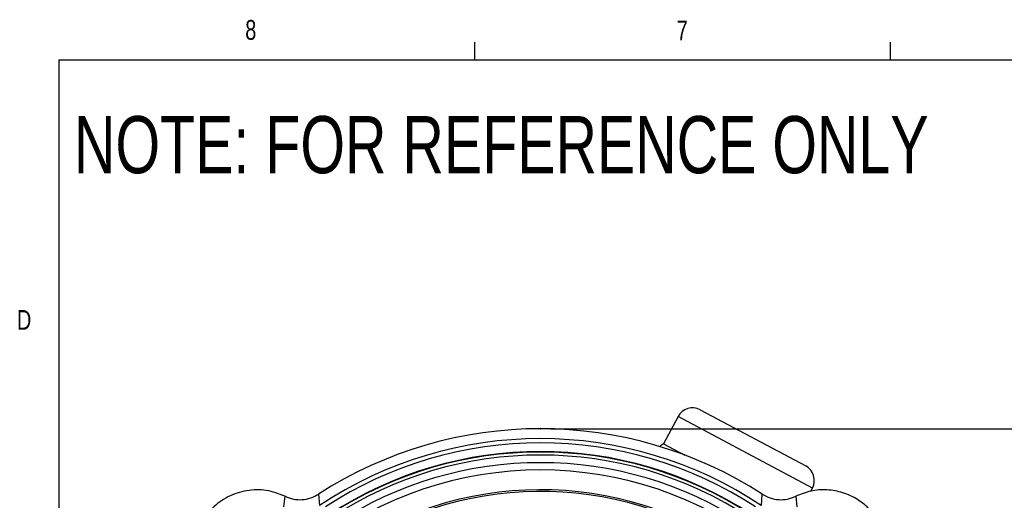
# Model space of a CAD drawing. Header units: inches. Extents: x 0.4 to 16.6, y 0.2 to 10.8.
# Tile 6 of 14: x 0.4 to 5.1, y 8.6 to 10.8. Entities that reach past the tile are written whole.
import ezdxf

# ---------------------------------------------------------------- set-up
doc = ezdxf.new("R2010")
doc.units = ezdxf.units.IN
doc.header["$MEASUREMENT"] = 0
doc.header["$PDSIZE"] = -1
doc.layers.add('BORDER', color=7, linetype='Continuous', lineweight=25)
doc.layers.add('SLD-0', color=7, linetype='Continuous', lineweight=25)
doc.styles.add('SLDTEXTSTYLE0', font='TXT', dxfattribs={"width": 0.75})
doc.dimstyles.new('SLDDIMSTYLE0', dxfattribs={"dimtxt": 0.145833, "dimasz": 0.13, "dimexe": 0, "dimexo": 0.0625, "dimgap": 0.036458, "dimtad": 0, "dimtih": 1, "dimtoh": 1, "dimdec": 1, "dimlfac": 1.55, "dimrnd": 1e-09, "dimzin": 12, "dimdsep": 46, "dimtxsty": 'SLDTEXTSTYLE0', "dimsah": 1, "dimcen": 0.09, "dimadec": 0, "dimazin": 3, "dimtfac": 1, "dimtdec": 1, "dimtofl": 0, "dimtmove": 0, "dimatfit": 3, "dimfxl": 0, "dimfrac": 2, "dimtolj": 1, "dimtzin": 12, "dimarcsym": 0})

# ---------------------------------------------------------------- blocks, each defined once
blk = doc.blocks.new('_D')
at = {"layer": 'SLD-0'}
for p, q in [((2.9559, 8.8951), (7.2961, 8.8951)), ((7.1711, 8.8951), (7.1711, 7.0572)), ((7.0095, 6.7959), (6.9651, 6.7959)), ((6.9651, 6.7959), (6.9651, 6.5642)), ((7.3327, 6.7959), (7.3771, 6.7959)), ((7.3771, 6.7959), (7.3771, 6.5642)), ((6.9651, 6.5642), (7.0095, 6.5642)), ((7.1711, 4.1617), (7.1711, 6.5346)), ((7.3771, 6.5642), (7.3327, 6.5642)), ((5.7816, 4.1617), (7.2961, 4.1617))]:
    blk.add_line(p, q, dxfattribs=at)
for points in [[(7.1711, 8.8951), (7.1511, 8.7651), (7.1911, 8.7651)], [(7.1711, 4.1617), (7.1911, 4.2917), (7.1511, 4.2917)]]:
    blk.add_solid(points, dxfattribs=at)
at = {"layer": 'SLD-0', "char_height": 0.14583, "attachment_point": 1, "style": 'SLDTEXTSTYLE0'}
for s, insert in [('7.3', (7.0365, 7.0135)), ('186', (7.0095, 6.7522))]:
    blk.add_mtext(s, dxfattribs=dict(at, insert=insert))

msp = doc.modelspace()

# ---------------------------------------------------------------- linework, layer by layer
at = {"color": 7, "linetype": 'Continuous', "lineweight": 25}
for p, q in [((3.5573, 8.9528), (3.4886, 8.8238)), ((3.662, 8.9848), (4.1614, 8.7188)), ((3.4886, 8.8238), (3.5891, 8.7703)), ((1.6916, 8.5255), (1.6979, 8.5752)), ((1.8559, 8.5849), (1.8604, 8.5317)), ((3.9515, 8.5317), (3.956, 8.5849)), ((4.114, 8.5752), (4.1202, 8.5255)), ((4.1855, 8.5993), (4.1934, 8.6141))]:
    msp.add_line(p, q, dxfattribs=at)
at = {"color": 8, "linetype": 'Continuous', "lineweight": 25}
msp.add_line((4.1934, 8.6141), (3.5573, 8.9528), dxfattribs=at)
at = {"color": 7, "linetype": 'Continuous', "lineweight": 25}
for centre, radius, start, end in [((3.6256, 8.9164), 0.0774, 61.9664, 151.9664), ((2.9059, 6.9629), 1.9323, 57.0827, 122.9173), ((2.9059, 6.9629), 1.8853, 56.3186, 123.6814), ((2.9059, 6.9629), 1.8649, 56.9214, 123.0786), ((3.5239, 8.7549), 0.0774, 117.1347, 133.7605), ((2.9059, 6.9629), 1.8241, 56.9214, 123.0786), ((2.9059, 6.9629), 1.8219, 56.9123, 123.0877), ((2.9059, 6.9629), 1.8074, 56.8366, 123.1634), ((2.9059, 6.9629), 1.7713, 56.8366, 123.1634), ((4.125, 8.6505), 0.0774, 331.9664, 61.9664), ((2.9059, 6.9629), 1.7369, 52.1172, 127.8828)]:
    msp.add_arc(centre, radius, start, end, dxfattribs=at)
at = {"color": 8, "linetype": 'Continuous', "lineweight": 25}
for radius, start in [(1.6431, 59.0029), (1.6353, 59.6603)]:
    msp.add_arc((2.9059, 6.9629), radius, start, 130.3419, dxfattribs=at)
at = {"color": 7, "linetype": 'Continuous', "lineweight": 25}
for points in [[(1.6979, 8.5752), (1.6686, 8.5863), (1.61, 8.6085), (1.5146, 8.6058), (1.425, 8.5763), (1.3485, 8.5203), (1.2925, 8.4438), (1.263, 8.3542), (1.2604, 8.2588), (1.2825, 8.2002), (1.2936, 8.1709)], [(4.5486, 8.303), (4.5467, 8.3285), (4.543, 8.3795), (4.5133, 8.4511), (4.4681, 8.5133), (4.4083, 8.5621), (4.3384, 8.5946), (4.2626, 8.6081), (4.1852, 8.6035), (4.1377, 8.5847), (4.114, 8.5752)]]:
    msp.add_open_spline(points, degree=3, dxfattribs=at)
for points in [[(1.6979, 8.5752), (1.7108, 8.5701), (1.7365, 8.5599), (1.7783, 8.5578), (1.8195, 8.565), (1.8438, 8.5783), (1.8559, 8.5849)], [(3.956, 8.5849), (3.9681, 8.5783), (3.9924, 8.565), (4.0336, 8.5578), (4.0754, 8.5599), (4.1011, 8.5701), (4.114, 8.5752)]]:
    msp.add_open_spline(points, degree=3, knots=[0, 0, 0, 0, 0.2497749, 0.5001063, 0.7504511, 1, 1, 1, 1], dxfattribs=at)
at = {"layer": 'BORDER'}
for p, q in [((2.5948, 10.6421), (2.5948, 10.7269)), ((4.5635, 10.6421), (4.5635, 10.7269)), ((0.6263, 10.6421), (16.3763, 10.6421)), ((0.6263, 10.6421), (0.6263, 0.3921))]:
    msp.add_line(p, q, dxfattribs=at)
at = {"layer": 'SLD-0', "lineweight": 35}
msp.add_point((2.9059, 8.8951), dxfattribs=at)

# ---------------------------------------------------------------- texts
at = {"color": 7, "linetype": 'Continuous', "lineweight": 0, "char_height": 0.0937, "attachment_point": 1, "style": 'SLDTEXTSTYLE0'}
for s, insert in [('8', (1.5091, 10.8315)), ('7', (3.551, 10.8287)), ('D', (0.4286, 9.4575))]:
    msp.add_mtext(s, dxfattribs=dict(at, insert=insert))
at = {"layer": 'SLD-0', "insert": (0.6985, 10.3763), "char_height": 0.270833, "attachment_point": 1, "style": 'SLDTEXTSTYLE0'}
msp.add_mtext('NOTE: FOR REFERENCE ONLY', dxfattribs=at)

# ---------------------------------------------------------------- dimensions: what is measured, and where the dimension line sits
at = {"layer": 'SLD-0'}
dim = msp.add_linear_dim(base=(7.1711, 4.1617), p1=(2.9059, 8.8951), p2=(5.7316, 4.1617), angle=90, dimstyle='SLDDIMSTYLE0', dxfattribs=at)
dim.commit()
dim.dimension.update_dxf_attribs({"geometry": '_D', "text_midpoint": (7.1711, 6.7959), "dimtype": 160})

doc.saveas('drawing.dxf')
